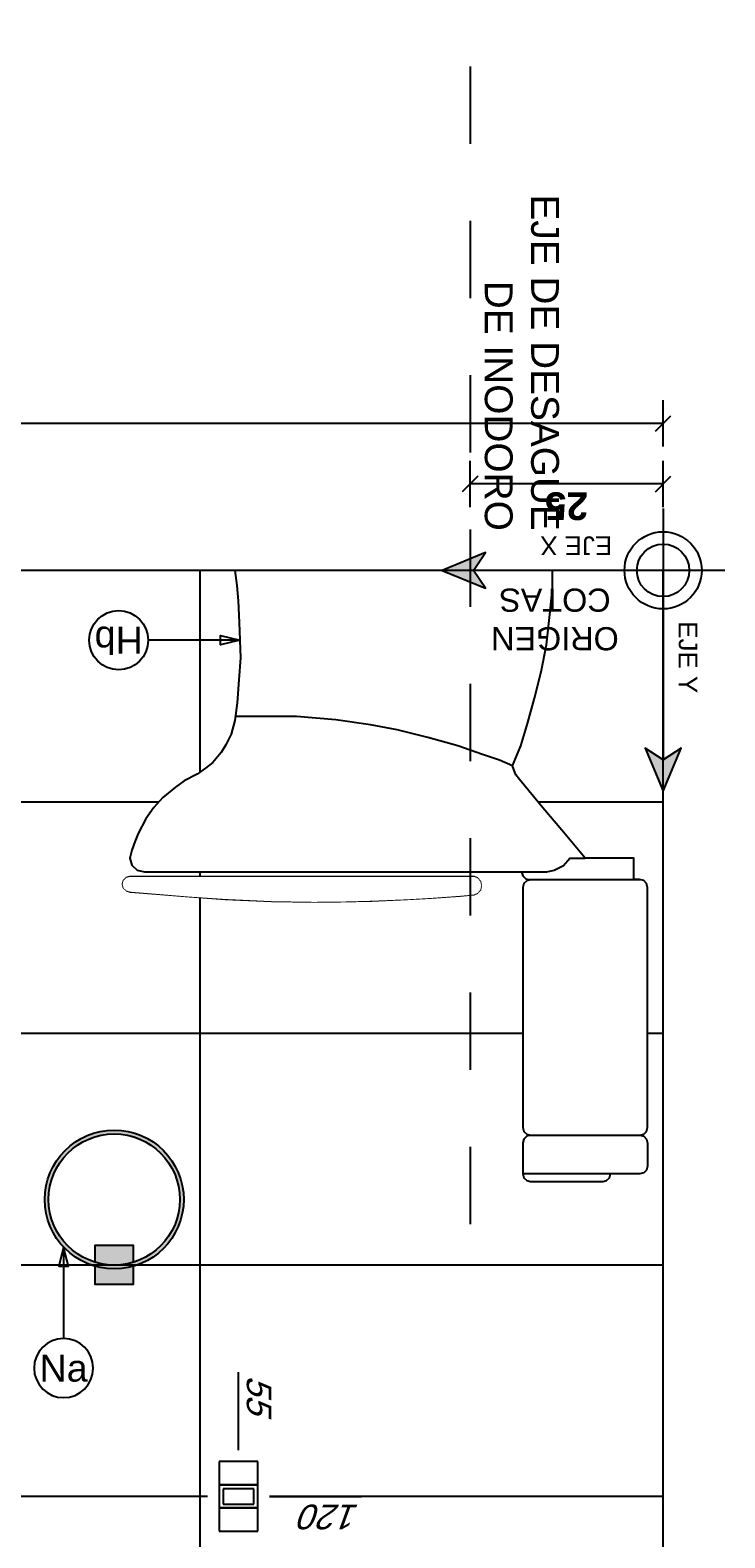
# Model space of a CAD drawing. Extents: x 1 to 126, y -14 to 17.
# Tile 79 of 131: x 58.828 to 59.728, y -3.327 to -1.373. Entities that reach past the tile are written whole.
import ezdxf
from ezdxf.enums import TextEntityAlignment as Align

# ---------------------------------------------------------------- set-up
doc = ezdxf.new("R2010")
doc.units = 0
doc.set_wipeout_variables(frame=1)
doc.header["$PDMODE"] = 3
doc.linetypes.add('DASHDOT', pattern=[1, 0.5, -0.25, 0, -0.25])
doc.linetypes.add('HIDDEN2', pattern=[0.1875, 0.125, -0.0625])
for name, color, linetype in [('A-ALBA-0', 9, 'Continuous'), ('A-ALBA-1', 1, 'Continuous'), ('A-ALBA-2', 2, 'Continuous'), ('A-ANNO-NIV', 2, 'Continuous'), ('A-ANNO-SIMB', 2, 'Continuous'), ('A-ANNO-SIMB @ 20', 2, 'Continuous'), ('A-ANNO-SIMB-AXIS @ 20', 1, 'Continuous'), ('A-ANOT-COTA-ACUM', 1, 'Continuous'), ('A-ANOT-COTA-PARC', 1, 'Continuous'), ('A-ANOT-TTEC', 2, 'Continuous'), ('A-EQPM-FIJO', 1, 'Continuous'), ('E-ELEC', 1, 'Continuous')]:
    doc.layers.add(name, color=color, linetype=linetype)
doc.layers.add('A-ALBA-4', color=2, linetype='Continuous', lineweight=25)
doc.styles.add('BIS-COTA', font='swissb.ttf')
doc.styles.add('BIS-COTA-ACUM', font='swissi.ttf', dxfattribs={"oblique": 20})
doc.styles.add('BIS-TXT', font='swiss.ttf')
doc.styles.add('E5-10', font='micross.ttf', dxfattribs={"height": 0.015})
doc.styles.add('E5-100', font='micross.ttf')
doc.dimstyles.new('BIS-COTA-ACUM', dxfattribs={"dimscale": 0.9, "dimtxt": 0.0016, "dimasz": 0.001, "dimexe": 0.0035, "dimexo": 0, "dimgap": 0.0005, "dimtad": 1, "dimdec": 1, "dimlfac": 100, "dimrnd": 1, "dimzin": 9, "dimdsep": 46, "dimtxsty": 'BIS-COTA-ACUM', "dimblk1": 'MARK1', "dimblk2": 'MARK2', "dimsah": 1, "dimcen": 0, "dimclrd": 1, "dimclre": 256, "dimclrt": 256, "dimaunit": 1, "dimadec": 0, "dimazin": 0, "dimtfac": 1, "dimtdec": 1, "dimtix": 1, "dimtmove": 2, "dimatfit": 3, "dimldrblk": 'MARK1', "dimfxl": 1, "dimtolj": 1, "dimarcsym": 1})
doc.dimstyles.new('BIS-COTA-NIVE', dxfattribs={"dimscale": 1.8, "dimtxt": 0.0018, "dimasz": 0.0015, "dimexe": 0, "dimexo": 0, "dimgap": 0.0027, "dimtad": 2, "dimtih": 1, "dimtoh": 1, "dimzin": 1, "dimdsep": 46, "dimtxsty": 'BIS-COTA', "dimblk1": 'MARK1', "dimblk2": 'MARK2', "dimsah": 1, "dimcen": 0.0015, "dimclrd": 1, "dimclre": 1, "dimaunit": 1, "dimadec": 0, "dimazin": 0, "dimtfac": 1, "dimtix": 1, "dimtofl": 0, "dimtmove": 2, "dimatfit": 3, "dimldrblk": 'MARK1', "dimfxl": 1, "dimtolj": 1, "dimarcsym": 0})
doc.dimstyles.new('BIS-COTA-PARC', dxfattribs={"dimscale": 0, "dimtxt": 0.0018, "dimasz": 0.001, "dimexe": 0.0015, "dimexo": 0, "dimgap": 0.0005, "dimtad": 1, "dimdec": 0, "dimlfac": 100, "dimzin": 9, "dimdsep": 46, "dimtxsty": 'BIS-COTA', "dimblk": 'OBLIQUE', "dimcen": 2.5, "dimclrd": 256, "dimclre": 251, "dimclrt": 2, "dimadec": 1, "dimazin": 2, "dimtfac": 1, "dimtdec": 0, "dimtix": 1, "dimtmove": 2, "dimatfit": 3, "dimldrblk": 'DOT', "dimfxl": 0.0015, "dimfxlon": 1, "dimtolj": 1, "dimtzin": 0, "dimarcsym": 0})

# ---------------------------------------------------------------- blocks, each defined once
blk = doc.blocks.new('EL-3 LLAVES BIPOLAR')
at = {"linetype": 'ByBlock'}
blk.add_wipeout([(63.9348, 13.8976), (63.9348, 13.9776), (63.8148, 13.9776), (63.8148, 13.8976)], dxfattribs=at)
for points in [[(63.8598, 13.9126), (63.8598, 13.9626), (63.8298, 13.9626), (63.8298, 13.9126)], [(63.8898, 13.9126), (63.8898, 13.9626), (63.8598, 13.9626), (63.8598, 13.9126)], [(63.8847, 13.9177), (63.8847, 13.9576), (63.8648, 13.9576), (63.8648, 13.9177)], [(63.9198, 13.9126), (63.9198, 13.9626), (63.8898, 13.9626), (63.8898, 13.9126)]]:
    blk.add_lwpolyline(points, close=True, dxfattribs=at)
blk = doc.blocks.new('*D282')
at = {"layer": 'A-ANNO-NIV', "color": 1, "lineweight": -2, "transparency": 16777216}
for p, q in [((57.9647, -4.1731), (57.8059, -4.0281)), ((57.8059, -4.0281), (58.0532, -4.0281)), ((57.9047, -4.1731), (57.9647, -4.1731))]:
    blk.add_line(p, q, dxfattribs=at)
at = {"layer": 'Defpoints', "color": 0, "transparency": 16777216}
for p in [(59.1678, -2.0731), (57.8659, -4.0281), (57.9047, -4.1731)]:
    blk.add_point(p, dxfattribs=at)
at = {"layer": 'A-ANNO-NIV', "color": 0, "transparency": 16777216, "insert": (57.9865, -4.1006), "char_height": 0.036, "attachment_point": 5, "rotation": 180, "style": 'BIS-COTA'}
blk.add_mtext('\\A1;+2.10', dxfattribs=at)
blk = doc.blocks.new('MARK1')
at = {"color": 0}
for p, q in [((1, 0), (-1, 0)), ((0, 1.5), (0, -1.5))]:
    blk.add_line(p, q, dxfattribs=at)
blk.add_lwpolyline([(0.5, 0.5), (-0.5, -0.5)], dxfattribs=at)
blk = doc.blocks.new('MARK2')
at = {"color": 0}
for p, q in [((1, 0), (-1, 0)), ((0, 1.5), (0, -1.5))]:
    blk.add_line(p, q, dxfattribs=at)
blk.add_lwpolyline([(0.5, 0.5), (-0.5, -0.5)], dxfattribs=at)
blk = doc.blocks.new('*D283')
at = {"layer": 'A-ANOT-COTA-ACUM', "lineweight": -2, "transparency": 16777216}
blk.add_line((59.1383, -3.2732), (59.2575, -3.2732), dxfattribs=at)
at = {"layer": 'Defpoints', "color": 0, "transparency": 16777216}
for p in [(59.6483, -2.0732), (59.1383, -3.2732), (59.169, -3.2732)]:
    blk.add_point(p, dxfattribs=at)
at = {"layer": 'A-ANOT-COTA-ACUM', "transparency": 16777216, "insert": (59.2183, -3.2996), "char_height": 0.032, "attachment_point": 5, "rotation": 180, "style": 'BIS-COTA-ACUM'}
blk.add_mtext('\\A1;120', dxfattribs=at)
blk = doc.blocks.new('*D284')
at = {"layer": 'A-ANOT-COTA-ACUM', "lineweight": -2, "transparency": 16777216}
blk.add_line((59.0983, -3.2132), (59.0983, -3.1121), dxfattribs=at)
at = {"layer": 'Defpoints', "color": 0, "transparency": 16777216}
for p in [(59.6483, -2.0732), (59.0983, -3.1799), (59.0983, -3.2132)]:
    blk.add_point(p, dxfattribs=at)
at = {"layer": 'A-ANOT-COTA-ACUM', "transparency": 16777216, "insert": (59.1248, -3.141), "char_height": 0.032, "attachment_point": 5, "rotation": 270, "style": 'BIS-COTA-ACUM'}
blk.add_mtext('\\A1;55', dxfattribs=at)
blk = doc.blocks.new('_Oblique')
at = {"color": 0, "lineweight": -2}
blk.add_line((-0.5, -0.5), (0.5, 0.5), dxfattribs=at)
blk = doc.blocks.new('*D289')
at = {"layer": 'A-ANOT-COTA-PARC', "color": 251, "lineweight": -2, "transparency": 16777216}
for p, q in [((57.3983, -1.9128), (57.3983, -1.8528)), ((59.6483, -1.9128), (59.6483, -1.8528))]:
    blk.add_line(p, q, dxfattribs=at)
at = {"layer": 'A-ANOT-COTA-PARC', "lineweight": -2, "transparency": 16777216}
blk.add_line((59.6483, -1.8828), (57.3983, -1.8828), dxfattribs=at)
at = {"layer": 'Defpoints', "color": 0, "transparency": 16777216}
for p in [(57.3983, -1.8828), (57.3983, -2.0732), (59.6483, -2.0732)]:
    blk.add_point(p, dxfattribs=at)
at = {"layer": 'A-ANOT-COTA-PARC', "lineweight": -2, "transparency": 16777216, "xscale": 0.02, "yscale": 0.02, "zscale": 0.02, "rotation": 180}
blk.add_blockref('_Oblique', (57.3983, -1.8828), dxfattribs=at)
at = {"layer": 'A-ANOT-COTA-PARC', "lineweight": -2, "transparency": 16777216, "xscale": 0.02, "yscale": 0.02, "zscale": 0.02}
blk.add_blockref('_Oblique', (59.6483, -1.8828), dxfattribs=at)
at = {"layer": 'A-ANOT-COTA-PARC', "color": 2, "transparency": 16777216, "insert": (58.5233, -1.9113), "char_height": 0.036, "attachment_point": 5, "rotation": 180, "style": 'BIS-COTA'}
blk.add_mtext('\\A1;225', dxfattribs=at)
blk = doc.blocks.new('_Dot')
at = {"color": 0, "linetype": 'ByBlock', "lineweight": -2}
blk.add_line((-0.5, 0), (-1, 0), dxfattribs=at)
at = {"color": 0, "linetype": 'ByBlock', "const_width": 0.5}
blk.add_lwpolyline([(-0.25, 0, 1), (0.25, 0, 1)], format="xyb", close=True, dxfattribs=at)
blk = doc.blocks.new('ECH-INODORO-LAT')
blk.add_wipeout([(0.1817, 0.782), (0.068, 0.782), (0.03, 0.782), (0.025, 0.7807), (0.0214, 0.7771), (0.02, 0.772), (0.02, 0.7421), (0.0214, 0.7371), (0.025, 0.7334), (0.0299, 0.732), (0.025, 0.7307), (0.0214, 0.727), (0.02, 0.7221), (0.02, 0.4108), (0.0214, 0.4058), (0.025, 0.4021), (0.0304, 0.4008), (0.038, 0.4008), (0.038, 0.3728), (0.101, 0.3728), (0.1311, 0.3365), (0.1557, 0.3079), (0.1859, 0.2711), (0.1908, 0.265), (0.1933, 0.2581), (0.1949, 0.2532), (0.1843, 0.2274), (0.175, 0.1972), (0.1665, 0.1655), (0.158, 0.1315), (0.151, 0.0967), (0.1464, 0.0572), (0.1433, 0.0232), (0.1433, 0), (0.5548, 0), (0.5521, 0.0198), (0.5503, 0.0397), (0.5489, 0.0677), (0.5475, 0.1133), (0.5494, 0.1418), (0.5516, 0.1716), (0.5548, 0.1946), (0.5593, 0.2122), (0.5665, 0.2262), (0.5724, 0.2362), (0.5833, 0.2488), (0.5928, 0.2565), (0.6036, 0.2642), (0.6203, 0.2727), (0.6316, 0.2809), (0.6479, 0.2944), (0.6597, 0.3075), (0.6701, 0.322), (0.68, 0.3409), (0.6843, 0.3519), (0.6879, 0.3624), (0.6906, 0.3729), (0.6879, 0.382), (0.6811, 0.3887), (0.6716, 0.3908), (0.2702, 0.3908), (0.1831, 0.3908), (0.1831, 0.3908), (0.1816, 0.3959), (0.1778, 0.3996), (0.1727, 0.4009), (0.1764, 0.4022), (0.1803, 0.4058), (0.1817, 0.4109), (0.1817, 0.7221), (0.1803, 0.7271), (0.1763, 0.7307), (0.1719, 0.732), (0.1763, 0.7333), (0.1803, 0.7369), (0.1817, 0.7419), (0.1817, 0.7821)])
for points in [[(0.1719, 0.732), (0.0299, 0.732), (0.025, 0.7334), (0.0214, 0.7371), (0.02, 0.7421), (0.02, 0.772), (0.0214, 0.7771), (0.025, 0.7807), (0.03, 0.782), (0.068, 0.782), (0.1817, 0.782)], [(0.1831, 0.3908), (0.1816, 0.3959), (0.1778, 0.3996), (0.1727, 0.4009), (0.1764, 0.4022), (0.1803, 0.4058), (0.1817, 0.4109), (0.1817, 0.7221), (0.1803, 0.7271), (0.1763, 0.7307), (0.1719, 0.732), (0.1763, 0.7333), (0.1803, 0.7369), (0.1817, 0.7419), (0.1817, 0.7821), (0.1802, 0.7871), (0.1765, 0.7907), (0.1718, 0.792), (0.078, 0.792), (0.0733, 0.7907), (0.0695, 0.787), (0.068, 0.782)], [(0.0299, 0.732), (0.025, 0.7307), (0.0214, 0.727), (0.02, 0.7221), (0.02, 0.4108), (0.0214, 0.4058), (0.025, 0.4021), (0.0304, 0.4008), (0.038, 0.4008), (0.038, 0.3728), (0.101, 0.3728)], [(0.0298, 0.401), (0.1485, 0.401), (0.1728, 0.401)], [(0.1949, 0.2532), (0.1843, 0.2274), (0.175, 0.1972), (0.1665, 0.1655), (0.158, 0.1315), (0.151, 0.0967), (0.1464, 0.0572), (0.1433, 0.0232), (0.1433, 0), (0.5548, 0), (0.5521, 0.0198), (0.5503, 0.0397), (0.5489, 0.0677), (0.5475, 0.1133), (0.5494, 0.1418), (0.5516, 0.1716), (0.5548, 0.1946), (0.5593, 0.2122), (0.5665, 0.2262), (0.5724, 0.2362), (0.5833, 0.2488), (0.5928, 0.2565), (0.6036, 0.2642), (0.6203, 0.2727), (0.6316, 0.2809), (0.6479, 0.2944), (0.6597, 0.3075), (0.6701, 0.322), (0.68, 0.3409), (0.6843, 0.3519), (0.6879, 0.3624), (0.6906, 0.3729), (0.6879, 0.382), (0.6811, 0.3887), (0.6716, 0.3908), (0.2702, 0.3908), (0.1831, 0.3908), (0.1831, 0.3908), (0.1505, 0.3908), (0.1408, 0.3886), (0.1291, 0.3824), (0.1209, 0.3728), (0.101, 0.3728), (0.1311, 0.3365), (0.1557, 0.3079), (0.1859, 0.2711), (0.1908, 0.265), (0.1933, 0.2581), (0.1949, 0.2532), (0.2116, 0.246), (0.2338, 0.2388), (0.2659, 0.2274), (0.3045, 0.2167), (0.3445, 0.2067), (0.3788, 0.2003), (0.4238, 0.1939), (0.4746, 0.1896), (0.5541, 0.1896)]]:
    blk.add_lwpolyline(points)
blk.add_lwpolyline([(0.6908, 0.3972), (0.6954, 0.3985), (0.6988, 0.4019), (0.7, 0.4068), (0.6988, 0.4116), (0.6952, 0.415), (0.6898, 0.4165), (0.6508, 0.4197), (0.6138, 0.4228), (0.5672, 0.4259), (0.5073, 0.4287), (0.453, 0.4296), (0.4177, 0.4293), (0.3772, 0.4282), (0.3308, 0.4263), (0.2997, 0.4245), (0.2629, 0.4218), (0.2452, 0.4202), (0.2401, 0.4179), (0.2366, 0.4138), (0.2355, 0.4086), (0.2366, 0.4034), (0.2401, 0.3991), (0.2445, 0.3972), (0.6301, 0.3972)], close=True)
blk.add_wipeout([(0.6954, 0.3985), (0.6988, 0.4019), (0.7, 0.4068), (0.6988, 0.4116), (0.6952, 0.415), (0.6898, 0.4165), (0.6508, 0.4197), (0.6138, 0.4228), (0.5672, 0.4259), (0.5073, 0.4287), (0.453, 0.4296), (0.4177, 0.4293), (0.3772, 0.4282), (0.3308, 0.4263), (0.2997, 0.4245), (0.2629, 0.4218), (0.2452, 0.4202), (0.2401, 0.4179), (0.2366, 0.4138), (0.2355, 0.4086), (0.2366, 0.4034), (0.2401, 0.3991), (0.2445, 0.3972), (0.6301, 0.3972), (0.6908, 0.3972)])
blk = doc.blocks.new('*U54')
blk.add_lwpolyline([(-0.007846, 0), (-0.006596, 0.000312), (-0.006596, -0.000313)], close=True)
blk.add_wipeout([(0, -0.001913), (0.000299, -0.00189), (0.000591, -0.00182), (0.000869, -0.001705), (0.001125, -0.001548), (0.001353, -0.001353), (0.001548, -0.001125), (0.001705, -0.000869), (0.00182, -0.000591), (0.00189, -0.000299), (0.001913, 0), (0.00189, 0.000299), (0.00182, 0.000591), (0.001705, 0.000869), (0.001548, 0.001125), (0.001353, 0.001353), (0.001125, 0.001548), (0.000869, 0.001705), (0.000591, 0.00182), (0.000299, 0.00189), (0, 0.001913), (-0.000299, 0.00189), (-0.000591, 0.00182), (-0.000869, 0.001705), (-0.001125, 0.001548), (-0.001353, 0.001353), (-0.001548, 0.001125), (-0.001705, 0.000869), (-0.00182, 0.000591), (-0.00189, 0.000299), (-0.001913, 0), (-0.00189, -0.000299), (-0.00182, -0.000591), (-0.001705, -0.000869), (-0.001548, -0.001125), (-0.001353, -0.001353), (-0.001125, -0.001548), (-0.000869, -0.001705), (-0.000591, -0.00182), (-0.000299, -0.00189)])
at = {"linetype": 'Continuous'}
blk.add_line((-0.007846, 0), (-0.001913, 0), dxfattribs=at)
blk.add_circle((0, 0), 0.001913)
at = {"color": 1, "linetype": 'Continuous', "style": 'E5-100'}
blk.add_attdef('LETRA', text='', height=0.00175, dxfattribs=at).set_placement((0, 0), align=Align.MIDDLE_CENTER)
blk = doc.blocks.new('A-ANNO-DET-EJE')
for points in [[(0, 0.014314), (-0.001164, 0.011511), (0, 0.012284), (0.001164, 0.011511)], [(0.014314, 0), (0.011511, 0.001164), (0.012284, 0), (0.011511, -0.001164)]]:
    blk.add_hatch(color=0).paths.add_polyline_path(points)
at = {"color": 0}
for p, q in [((0, -0.004), (0, 0.012284)), ((-0.004, 0), (0.012284, 0))]:
    blk.add_line(p, q, dxfattribs=at)
for points in [[(0, 0.014314), (-0.001164, 0.011511), (0, 0.012284), (0.001164, 0.011511)], [(0.014314, 0), (0.011511, 0.001164), (0.012284, 0), (0.011511, -0.001164)]]:
    blk.add_lwpolyline(points, close=True, dxfattribs=at)
at = {"color": 0, "ltscale": 1.5}
for radius in [0.0025, 0.0017]:
    blk.add_circle((0, 0), radius, dxfattribs=at)
at = {"color": 0, "insert": (-0.001, 0.0033), "char_height": 0.0012, "width": 0.01172766, "attachment_point": 7, "rotation": 90, "style": 'E5-10'}
blk.add_mtext('{\\fArial|b0|i0|c238|p34;EJE Y}', dxfattribs=at)
at = {"color": 0, "style": 'E5-10'}
for s, insert, char_height, width, attachment_point in [('{\\fArial|b0|i0|c238|p34;ORIGEN\\fArial|b0|i0|c0|p34;\\P\\fArial|b0|i0|c238|p34;COTAS}', (0.007005, 0.00317), 0.0015, 0.00985848, 5), ('{\\fArial|b0|i0|c238|p34;EJE X}', (0.0033, -0.001), 0.0012, 0.01172766, 1)]:
    blk.add_mtext(s, dxfattribs=dict(at, insert=insert, char_height=char_height, width=width, attachment_point=attachment_point))
blk = doc.blocks.new('BIS- ANILLA FA')
h = blk.add_hatch(color=254)
h.dxf.hatch_style = 1
h.paths.add_polyline_path([(0, 0.021), (-0.0233, 0.021, -0.070486), (-0.0198, -0.004, -0.070486), (-0.0233, -0.029), (0, -0.029)])
h.paths.add_polyline_path([(-0.0248, -0.004, 0.074772), (-0.0285, 0.021), (-0.05, 0.021), (-0.05, -0.029), (-0.0285, -0.029, 0.074772)], flags=16)
h.paths.add_polyline_path([(-0.0198, -0.004, 0.070486), (-0.0233, 0.021, 0.86831), (-0.1998, -0.004, 1)])
h.paths.add_polyline_path([(-0.1948, -0.004, -1), (-0.0248, -0.004, -1)], flags=16)
for points in [[(-0.0285, 0.021), (-0.05, 0.021), (-0.05, -0.029), (-0.0285, -0.029)], [(-0.0233, -0.029), (0, -0.029), (0, 0.021), (-0.0233, 0.021)]]:
    blk.add_lwpolyline(points)
for radius in [0.09, 0.085]:
    blk.add_circle((-0.1098, -0.004), radius)
blk = doc.blocks.new('*U53')
blk.add_lwpolyline([(0, 0.007846), (0.000312, 0.006596), (-0.000313, 0.006596)], close=True)
blk.add_wipeout([(0, -0.001913), (0.000299, -0.00189), (0.000591, -0.00182), (0.000869, -0.001705), (0.001125, -0.001548), (0.001353, -0.001353), (0.001548, -0.001125), (0.001705, -0.000869), (0.00182, -0.000591), (0.00189, -0.000299), (0.001913, 0), (0.00189, 0.000299), (0.00182, 0.000591), (0.001705, 0.000869), (0.001548, 0.001125), (0.001353, 0.001353), (0.001125, 0.001548), (0.000869, 0.001705), (0.000591, 0.00182), (0.000299, 0.00189), (0, 0.001913), (-0.000299, 0.00189), (-0.000591, 0.00182), (-0.000869, 0.001705), (-0.001125, 0.001548), (-0.001353, 0.001353), (-0.001548, 0.001125), (-0.001705, 0.000869), (-0.00182, 0.000591), (-0.00189, 0.000299), (-0.001913, 0), (-0.00189, -0.000299), (-0.00182, -0.000591), (-0.001705, -0.000869), (-0.001548, -0.001125), (-0.001353, -0.001353), (-0.001125, -0.001548), (-0.000869, -0.001705), (-0.000591, -0.00182), (-0.000299, -0.00189)])
at = {"linetype": 'Continuous'}
blk.add_line((0, 0.007846), (0, 0.001913), dxfattribs=at)
blk.add_circle((0, 0), 0.001913)
at = {"color": 1, "linetype": 'Continuous', "style": 'E5-100'}
blk.add_attdef('LETRA', text='', height=0.00175, dxfattribs=at).set_placement((0, 0), align=Align.MIDDLE_CENTER)
blk = doc.blocks.new('*D360')
at = {"layer": 'A-ANOT-COTA-ACUM', "lineweight": -2, "transparency": 16777216}
blk.add_line((58.6633, -2.6732), (58.7918, -2.6732), dxfattribs=at)
at = {"layer": 'Defpoints', "color": 0, "transparency": 16777216}
for p in [(59.1733, -1.4732), (58.6633, -2.6732), (58.7239, -2.6732)]:
    blk.add_point(p, dxfattribs=at)
at = {"layer": 'A-ANOT-COTA-ACUM', "transparency": 16777216, "insert": (58.7629, -2.6996), "char_height": 0.032, "attachment_point": 5, "rotation": 180, "style": 'BIS-COTA-ACUM'}
blk.add_mtext('\\A1;60', dxfattribs=at)
blk = doc.blocks.new('*D361')
at = {"layer": 'A-ANOT-COTA-ACUM', "lineweight": -2, "transparency": 16777216}
blk.add_line((58.603, -2.5732), (58.7321, -2.5732), dxfattribs=at)
at = {"layer": 'Defpoints', "color": 0, "transparency": 16777216}
for p in [(59.113, -1.3732), (58.603, -2.5732), (58.6635, -2.5732)]:
    blk.add_point(p, dxfattribs=at)
at = {"layer": 'A-ANOT-COTA-ACUM', "transparency": 16777216, "insert": (58.7028, -2.5997), "char_height": 0.032, "attachment_point": 5, "rotation": 180, "style": 'BIS-COTA-ACUM'}
blk.add_mtext('\\A1;50', dxfattribs=at)
blk = doc.blocks.new('*D551')
at = {"layer": 'A-ANOT-COTA-PARC', "color": 251, "lineweight": -2, "transparency": 16777216}
for p, q in [((59.3982, -1.9913), (59.3982, -1.9313)), ((59.6483, -1.9913), (59.6483, -1.9313))]:
    blk.add_line(p, q, dxfattribs=at)
at = {"layer": 'A-ANOT-COTA-PARC', "lineweight": -2, "transparency": 16777216}
blk.add_line((59.6483, -1.9613), (59.3982, -1.9613), dxfattribs=at)
at = {"layer": 'Defpoints', "color": 0, "transparency": 16777216}
for p in [(59.3982, -1.9613), (59.3982, -2.0732), (59.6483, -2.0732)]:
    blk.add_point(p, dxfattribs=at)
at = {"layer": 'A-ANOT-COTA-PARC', "lineweight": -2, "transparency": 16777216, "xscale": 0.02, "yscale": 0.02, "zscale": 0.02, "rotation": 180}
blk.add_blockref('_Oblique', (59.3982, -1.9613), dxfattribs=at)
at = {"layer": 'A-ANOT-COTA-PARC', "lineweight": -2, "transparency": 16777216, "xscale": 0.02, "yscale": 0.02, "zscale": 0.02}
blk.add_blockref('_Oblique', (59.6483, -1.9613), dxfattribs=at)
at = {"layer": 'A-ANOT-COTA-PARC', "color": 2, "transparency": 16777216, "insert": (59.5233, -1.9898), "char_height": 0.036, "attachment_point": 5, "rotation": 180, "style": 'BIS-COTA'}
blk.add_mtext('\\A1;25', dxfattribs=at)
blk = doc.blocks.new('*D514')
at = {"layer": 'A-ANNO-SIMB', "color": 1, "linetype": 'Continuous', "lineweight": -2, "transparency": 16777216}
for p, q in [((57.9142, -4.0509), (57.7916, -3.906)), ((57.7916, -3.906), (57.9664, -3.906)), ((57.8542, -4.0509), (57.9142, -4.0509))]:
    blk.add_line(p, q, dxfattribs=at)
at = {"layer": 'Defpoints', "color": 0, "linetype": 'Continuous', "transparency": 16777216}
for p in [(59.1173, -1.9509), (57.8516, -3.906), (57.8542, -4.0509)]:
    blk.add_point(p, dxfattribs=at)
at = {"layer": 'A-ANNO-SIMB', "color": 0, "linetype": 'Continuous', "transparency": 16777216, "insert": (57.936, -3.9785), "char_height": 0.036, "attachment_point": 5, "rotation": 180, "style": 'BIS-COTA'}
blk.add_mtext('\\A1;JA', dxfattribs=at)

msp = doc.modelspace()

# ---------------------------------------------------------------- hatches: boundary and pattern name
at = {"layer": 'A-ALBA-0'}
h = msp.add_hatch(dxfattribs=at)
h.set_pattern_fill('_USER', color=256, scale=0.3, pattern_type=0)
h.set_pattern_definition([(360, (59.6483, -2.0732), (4e-16, 0.3), [])])
h.paths.add_polyline_path([(57.4, -2.0736), (57.3966, -4.1731), (59.6483, -4.1731), (59.6483, -2.0732)])
h = msp.add_hatch(dxfattribs=at)
h.set_pattern_fill('_USER', color=256, scale=0.6, angle=-90, pattern_type=0)
h.set_pattern_definition([(270, (59.6483, -2.0732), (0.6, -8e-16), [])])
h.paths.add_polyline_path([(57.4, -2.0736), (57.3966, -4.1731), (59.6483, -4.1732), (59.6483, -2.0732)])

# ---------------------------------------------------------------- linework, layer by layer
at = {"layer": 'A-ALBA-4'}
msp.add_lwpolyline([(59.6483, -4.1731), (59.6483, -2.0732), (57.3983, -2.0732), (57.3983, -4.1731), (57.3833, -4.1731), (57.3833, -4.4286), (59.6633, -4.4286), (59.6633, -4.1731)], close=True, dxfattribs=at)

# ---------------------------------------------------------------- texts
at = {"layer": 'A-ANOT-TTEC', "insert": (59.5134, -2.022), "char_height": 0.036, "attachment_point": 3, "rotation": 270, "style": 'BIS-TXT'}
msp.add_mtext_dynamic_manual_height_columns('EJE DE DESAGUE\\PDE INODORO', width=0.605992, gutter_width=0.025, heights=[0], dxfattribs=at)

# ---------------------------------------------------------------- dimensions: what is measured, and where the dimension line sits
at = {"layer": 'A-ANOT-COTA-PARC'}
dim = msp.add_linear_dim(base=(57.3983, -1.8828), p1=(59.6483, -2.0732), p2=(57.3983, -2.0732), angle=180, dimstyle='BIS-COTA-PARC', override={"dimscale": 0, "dimtix": 1, "dimtofl": 1, "dimtmove": 2, "dimatfit": 3}, dxfattribs=at)
dim.commit()
dim.dimension.update_dxf_attribs({"geometry": '*D289', "text_midpoint": (58.5233, -1.9113)})

# ---------------------------------------------------------------- next in the draw order: block references
at = {"layer": 'E-ELEC', "linetype": 'HIDDEN2', "rotation": 89.99999999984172}
msp.add_blockref('EL-3 LLAVES BIPOLAR', (73.0359, -67.148), dxfattribs=at)

# ---------------------------------------------------------------- next in the draw order: dimensions: what is measured, and where the dimension line sits
at = {"layer": 'A-ANNO-NIV'}
dim = msp.add_ordinate_dim(feature_location=(57.9047, -4.1731), offset=(-0.0388, 0.1449), dtype=0, origin=(59.1678, -2.0731), dimstyle='BIS-COTA-NIVE', override={"dimscale": 0, "dimpost": '+<>', "dimtix": 1, "dimtofl": 0, "dimtmove": 2, "dimatfit": 3}, dxfattribs=at)
dim.commit()
dim.dimension.update_dxf_attribs({"geometry": '*D282', "text_midpoint": (57.9865, -4.1006)})
at = {"layer": 'A-ANOT-COTA-ACUM'}
for feature_location, offset, dtype, picture, middle in [((59.0983, -3.2132), (0, 0.0333), 1, '*D284', (59.1248, -3.141)), ((59.1383, -3.2732), (0.0307, 0), 0, '*D283', (59.2183, -3.2996))]:
    dim = msp.add_ordinate_dim(feature_location=feature_location, offset=offset, dtype=dtype, origin=(59.6483, -2.0732), dimstyle='BIS-COTA-ACUM', override={"dimscale": 0, "dimtix": 1, "dimtofl": 1, "dimtmove": 2, "dimatfit": 3}, dxfattribs=at)
    dim.commit()
    dim.dimension.update_dxf_attribs({"geometry": picture, "text_midpoint": middle})

# ---------------------------------------------------------------- next in the draw order: block references
at = {"layer": 'A-ALBA-1', "rotation": 179.9999999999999}
msp.add_blockref('ECH-INODORO-LAT', (59.6482, -2.0732), dxfattribs=at)

# ---------------------------------------------------------------- next in the draw order: linework, layer by layer
at = {"layer": 'A-ALBA-2', "linetype": 'DASHDOT', "ltscale": 0.1}
msp.add_line((59.3982, -1.4203), (59.3982, -2.9418), dxfattribs=at)

# ---------------------------------------------------------------- next in the draw order: block references
at = {"layer": 'A-ANNO-SIMB @ 20', "linetype": 'Continuous', "xscale": 20, "yscale": 20, "zscale": 20, "rotation": 179.9999999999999}
msp.add_blockref('*U54', (58.9431, -2.1637), dxfattribs=at).add_auto_attribs({'LETRA': 'Hb'})
at = {"layer": 'A-ANNO-SIMB-AXIS @ 20', "xscale": 20, "yscale": 20, "zscale": 20, "rotation": 179.9999999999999}
msp.add_blockref('A-ANNO-DET-EJE', (59.6483, -2.0732), dxfattribs=at)
at = {"layer": 'A-EQPM-FIJO', "rotation": 269.9999999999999}
msp.add_blockref('BIS- ANILLA FA', (58.9413, -2.9983), dxfattribs=at)

# ---------------------------------------------------------------- next in the draw order: dimensions: what is measured, and where the dimension line sits
at = {"layer": 'A-ANOT-COTA-PARC'}
dim = msp.add_linear_dim(base=(59.3982, -1.9613), p1=(59.6483, -2.0732), p2=(59.3982, -2.0732), angle=180, dimstyle='BIS-COTA-PARC', override={"dimscale": 0, "dimtix": 1, "dimtofl": 1, "dimtmove": 2, "dimatfit": 3}, dxfattribs=at)
dim.commit()
dim.dimension.update_dxf_attribs({"geometry": '*D551', "text_midpoint": (59.5233, -1.9898)})

# ---------------------------------------------------------------- next in the draw order: block references
at = {"layer": 'A-ANNO-SIMB @ 20', "linetype": 'Continuous'}
ref = msp.add_blockref('*U53', (58.8717, -3.107), dxfattribs=dict(at, xscale=-20, yscale=20, zscale=20, rotation=359.9999999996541))
ref.add_attrib('LETRA', 'Na', dxfattribs={"layer": '0', "color": 1, "linetype": 'Continuous', "height": 0.035, "rotation": 360, "style": 'E5-100'}).set_placement((58.8717, -3.107), align=Align.MIDDLE_CENTER)

# ---------------------------------------------------------------- next in the draw order: dimensions: what is measured, and where the dimension line sits
at = {"layer": 'A-ANOT-COTA-ACUM'}
for feature_location, origin, text, picture, middle in [((58.603, -2.5732), (59.113, -1.3732), '50', '*D361', (58.7028, -2.5997)), ((58.6633, -2.6732), (59.1733, -1.4732), '60', '*D360', (58.7629, -2.6996))]:
    dim = msp.add_ordinate_dim(feature_location=feature_location, offset=(0.0605, 0), dtype=0, origin=origin, text=text, dimstyle='BIS-COTA-ACUM', override={"dimscale": 0, "dimtix": 1, "dimtofl": 1, "dimtmove": 2, "dimatfit": 3}, dxfattribs=at)
    dim.commit()
    dim.dimension.update_dxf_attribs({"geometry": picture, "text_midpoint": middle})

# ---------------------------------------------------------------- next in the draw order: dimensions: what is measured, and where the dimension line sits
at = {"layer": 'A-ANNO-SIMB', "linetype": 'Continuous'}
dim = msp.add_ordinate_dim(feature_location=(57.8542, -4.0509), offset=(-0.0026, 0.145), dtype=0, origin=(59.1173, -1.9509), text='JA', dimstyle='BIS-COTA-NIVE', override={"dimscale": 0, "dimpost": '+<>', "dimtix": 1, "dimtofl": 0, "dimtmove": 2, "dimatfit": 3}, dxfattribs=at)
dim.commit()
dim.dimension.update_dxf_attribs({"geometry": '*D514', "text_midpoint": (57.936, -3.9785)})

doc.saveas('drawing.dxf')
